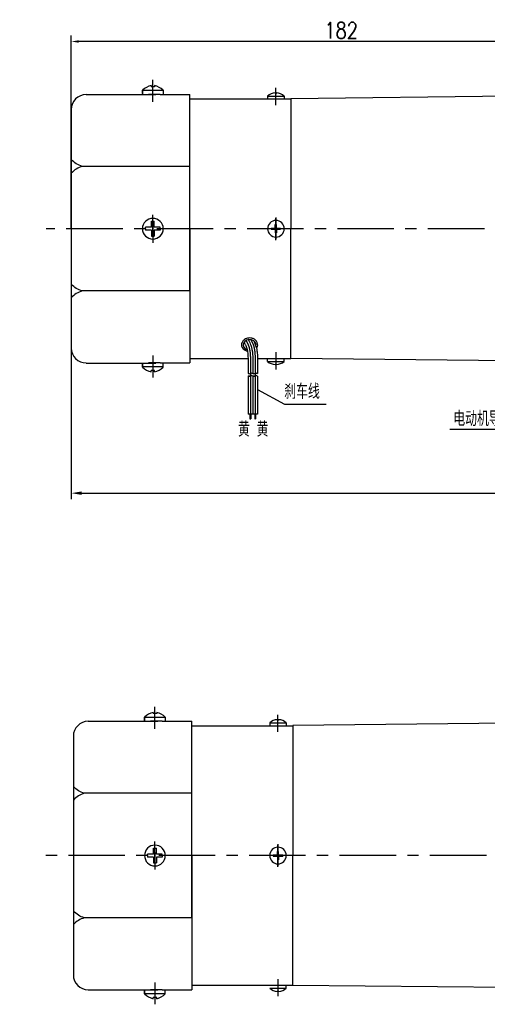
# Model space of a CAD drawing. Header units: inches. Extents: x 837 to 6223, y -2862 to 3098.
# Tile 30 of 139: x 4474 to 4631, y -2648 to -2316. Entities that reach past the tile are written whole.
import ezdxf

# ---------------------------------------------------------------- set-up
doc = ezdxf.new("R2010")
doc.units = ezdxf.units.IN
doc.header["$LTSCALE"] = 10
doc.header["$MEASUREMENT"] = 0
doc.linetypes.add('CENTER', pattern=[10.16, 6.35, -1.27, 1.27, -1.27])
for name, color, linetype in [('1轮廓实线层', 7, 'Continuous'), ('2细线层', 4, 'Continuous'), ('3中心线层', 1, 'CENTER'), ('5剖面线层', 2, 'Continuous'), ('6文字层', 3, 'Continuous'), ('7标注层', 4, 'Continuous')]:
    doc.layers.add(name, color=color, linetype=linetype)
doc.styles.add('PC_TEXTSTYLE', font='isocp.shx', dxfattribs={"width": 0.8, "bigfont": 'HZFS.SHX'})
doc.styles.add('TH_GBDIM', font='romans.shx', dxfattribs={"width": 0.8, "bigfont": 'gbcbig.shx'})
doc.dimstyles.new('TH_GBDIM', dxfattribs={"dimtxt": 3.5, "dimasz": 2.5, "dimexe": 2, "dimexo": 0, "dimgap": 1, "dimtad": 1, "dimdec": 4, "dimdsep": 46, "dimtxsty": 'TH_GBDIM', "dimcen": 0.09, "dimclrd": 4, "dimclre": 4, "dimclrt": 3, "dimadec": 0, "dimazin": 0, "dimtfac": 1, "dimtdec": 4, "dimtmove": 0, "dimatfit": 3, "dimfxl": 1, "dimtzin": 0, "dimarcsym": 0})
pattern_1 = [(45, (4427.488, -2568.2945), (1.197356, -1.197356), [])]
pattern_2 = [(45, (4425.888, -2568.2945), (1.197356, -1.197356), [])]

# ---------------------------------------------------------------- blocks, each defined once
blk = doc.blocks.new('*D115')
at = {"layer": '7标注层', "color": 4, "lineweight": -2, "transparency": 16777216}
for p, q in [((4490.98, -2386.6), (4490.98, -2321.46)), ((4670.48, -2323.46), (4493.48, -2323.46)), ((4672.98, -2341.6), (4672.98, -2321.46))]:
    blk.add_line(p, q, dxfattribs=at)
at = {"layer": '7标注层', "color": 4, "transparency": 16777216}
for points in [[(4493.48, -2323.05), (4493.48, -2323.88), (4490.98, -2323.46)], [(4670.48, -2323.05), (4670.48, -2323.88), (4672.98, -2323.46)]]:
    blk.add_solid(points, dxfattribs=at)
at = {"layer": 'Defpoints', "color": 0, "transparency": 16777216}
for p in [(4490.98, -2323.46), (4672.98, -2341.6), (4490.98, -2386.6)]:
    blk.add_point(p, dxfattribs=at)
at = {"layer": '7标注层', "color": 3, "transparency": 16777216, "insert": (4581.98, -2319.71), "char_height": 5.5, "attachment_point": 5, "style": 'TH_GBDIM'}
blk.add_mtext('182', dxfattribs=at)
blk = doc.blocks.new('*D126')
at = {"layer": '7标注层', "color": 4, "lineweight": -2, "transparency": 16777216}
for p, q in [((4490.98, -2363.31), (4490.98, -2477.78)), ((4811.48, -2363.31), (4811.48, -2477.78)), ((4494.48, -2475.78), (4807.98, -2475.78))]:
    blk.add_line(p, q, dxfattribs=at)
at = {"layer": '7标注层', "color": 4, "transparency": 16777216}
for points in [[(4494.48, -2475.2), (4494.48, -2476.37), (4490.98, -2475.78)], [(4807.98, -2475.2), (4807.98, -2476.37), (4811.48, -2475.78)]]:
    blk.add_solid(points, dxfattribs=at)
at = {"layer": 'Defpoints', "color": 0, "transparency": 16777216}
for p in [(4490.98, -2363.31), (4811.48, -2363.31), (4811.48, -2475.78)]:
    blk.add_point(p, dxfattribs=at)
at = {"layer": '7标注层', "color": 3, "transparency": 16777216, "insert": (4651.23, -2471.53), "char_height": 5.5, "attachment_point": 5, "style": 'TH_GBDIM'}
blk.add_mtext('320.5', dxfattribs=at)

msp = doc.modelspace()

# ---------------------------------------------------------------- hatches: boundary and pattern name
at = {"layer": '5剖面线层'}
h = msp.add_hatch(dxfattribs=at)
h.set_pattern_fill('ANSI31', color=256, scale=0.533328, angle=90, style=0)
h.set_pattern_definition(pattern_2)
edge = h.paths.add_edge_path()
edge.add_spline(control_points=[(4551.3716, -2436.31082), (4551.23827, -2436.37748), (4550.97161, -2436.51081), (4550.70494, -2436.37748), (4550.57161, -2436.31082)], knot_values=[0, 0, 0, 0, 0.421632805, 0.84326561, 0.84326561, 0.84326561, 0.84326561], degree=3, periodic=0)
edge.add_spline(control_points=[(4550.57161, -2436.31082), (4550.70494, -2436.24415), (4550.97161, -2436.11082), (4551.23827, -2436.24415), (4551.3716, -2436.31082)], knot_values=[0, 0, 0, 0, 0.421632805, 0.84326561, 0.84326561, 0.84326561, 0.84326561], degree=3, periodic=0)
h = msp.add_hatch(dxfattribs=at)
h.set_pattern_fill('ANSI31', color=256, scale=0.533328, angle=90, style=0)
h.set_pattern_definition(pattern_2)
edge = h.paths.add_edge_path()
edge.add_spline(control_points=[(4551.3716, -2435.37749), (4551.50494, -2435.31083), (4551.7716, -2435.17749), (4552.03826, -2435.31083), (4552.1716, -2435.37749)], knot_values=[0, 0, 0, 0, 0.421632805, 0.84326561, 0.84326561, 0.84326561, 0.84326561], degree=3, periodic=0)
edge.add_spline(control_points=[(4552.1716, -2435.37749), (4552.03826, -2435.44416), (4551.7716, -2435.57749), (4551.50494, -2435.44416), (4551.3716, -2435.37749)], knot_values=[0, 0, 0, 0, 0.421632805, 0.84326561, 0.84326561, 0.84326561, 0.84326561], degree=3, periodic=0)
h = msp.add_hatch(dxfattribs=at)
h.set_pattern_fill('ANSI31', color=256, scale=0.533328, angle=90, style=0)
h.set_pattern_definition(pattern_1)
edge = h.paths.add_edge_path()
edge.add_spline(control_points=[(4552.97159, -2436.31082), (4552.83826, -2436.37748), (4552.57159, -2436.51081), (4552.30493, -2436.37748), (4552.1716, -2436.31082)], knot_values=[0, 0, 0, 0, 0.421632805, 0.84326561, 0.84326561, 0.84326561, 0.84326561], degree=3, periodic=0)
edge.add_spline(control_points=[(4552.1716, -2436.31082), (4552.30493, -2436.24415), (4552.57159, -2436.11082), (4552.83826, -2436.24415), (4552.97159, -2436.31082)], knot_values=[0, 0, 0, 0, 0.421632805, 0.84326561, 0.84326561, 0.84326561, 0.84326561], degree=3, periodic=0)
h = msp.add_hatch(dxfattribs=at)
h.set_pattern_fill('ANSI31', color=256, scale=0.533328, angle=90, style=0)
h.set_pattern_definition(pattern_1)
edge = h.paths.add_edge_path()
edge.add_spline(control_points=[(4552.97159, -2435.37749), (4553.10492, -2435.31083), (4553.37158, -2435.17749), (4553.63825, -2435.31083), (4553.77158, -2435.37749)], knot_values=[0, 0, 0, 0, 0.421632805, 0.84326561, 0.84326561, 0.84326561, 0.84326561], degree=3, periodic=0)
edge.add_spline(control_points=[(4553.77158, -2435.37749), (4553.63825, -2435.44416), (4553.37158, -2435.57749), (4553.10492, -2435.44416), (4552.97159, -2435.37749)], knot_values=[0, 0, 0, 0, 0.421632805, 0.84326561, 0.84326561, 0.84326561, 0.84326561], degree=3, periodic=0)

# ---------------------------------------------------------------- linework, layer by layer
for p, q in [((4514.97871, -2341.03482), (4514.97871, -2339.90223)), ((4514.97871, -2339.90223), (4514.97871, -2341.33758)), ((4521.97871, -2339.99663), (4514.97871, -2339.99663)), ((4517.87871, -2338.30938), (4517.87871, -2338.73758)), ((4519.07871, -2338.73758), (4517.87871, -2338.73758)), ((4519.07871, -2338.30938), (4519.07871, -2338.73758)), ((4521.97871, -2339.90223), (4521.97871, -2341.33758)), ((4559.77871, -2340.78204), (4559.77871, -2340.94368)), ((4559.77871, -2340.94368), (4560.17871, -2340.94368)), ((4560.17871, -2340.78204), (4560.17871, -2340.94368)), ((4530.97871, -2342.84595), (4538.89068, -2342.84595)), ((4530.97871, -2342.84595), (4564.97871, -2342.84595)), ((4557.17871, -2341.84595), (4557.17871, -2342.84595)), ((4557.17871, -2341.84595), (4562.77871, -2341.84595)), ((4562.77871, -2341.84595), (4562.77871, -2342.84595)), ((4664.97871, -2341.59895), (4564.97871, -2342.79595)), ((4564.97871, -2342.79595), (4564.97871, -2342.84595)), ((4564.97871, -2342.84595), (4564.97871, -2386.59595)), ((4558.40088, -2386.39595), (4559.77871, -2386.39595)), ((4558.40088, -2386.59595), (4558.40088, -2386.39595)), ((4558.40088, -2386.59595), (4558.40088, -2386.79595)), ((4558.40088, -2386.79595), (4559.77871, -2386.79595)), ((4559.77871, -2386.39595), (4559.77871, -2385.19595)), ((4559.77871, -2385.19595), (4560.17871, -2385.19595)), ((4559.77871, -2386.79595), (4559.77871, -2387.99595)), ((4560.17871, -2386.39595), (4560.17871, -2385.19595)), ((4560.17871, -2386.39595), (4561.55654, -2386.39595)), ((4560.17871, -2386.79595), (4561.55654, -2386.79595)), ((4560.17871, -2386.79595), (4560.17871, -2387.99595)), ((4561.55654, -2386.59595), (4561.55654, -2386.39595)), ((4561.55654, -2386.59595), (4561.55654, -2386.79595)), ((4564.97871, -2430.34595), (4564.97871, -2386.59595)), ((4559.77871, -2387.99595), (4560.17871, -2387.99595)), ((4530.97871, -2430.34595), (4538.89068, -2430.34595)), ((4530.97871, -2430.34595), (4550.57263, -2430.34595)), ((4553.773, -2430.31377), (4564.97871, -2430.34595)), ((4553.77348, -2430.34595), (4557.17871, -2430.34595)), ((4557.17871, -2431.34595), (4557.17871, -2430.34595)), ((4562.77871, -2431.34595), (4562.77871, -2430.34595)), ((4564.97871, -2430.39595), (4564.97871, -2430.34595)), ((4653.62391, -2431.31761), (4564.97871, -2430.39595)), ((4514.97871, -2433.28968), (4514.97871, -2431.85433)), ((4514.97871, -2432.15709), (4514.97871, -2433.28968)), ((4521.97871, -2433.19528), (4514.97871, -2433.19528)), ((4521.97871, -2433.28968), (4521.97871, -2431.85433)), ((4557.17871, -2431.34595), (4562.77871, -2431.34595)), ((4559.77871, -2432.40987), (4559.77871, -2432.24823)), ((4559.77871, -2432.24823), (4560.17871, -2432.24823)), ((4560.17871, -2432.40987), (4560.17871, -2432.24823)), ((4519.07871, -2434.45433), (4517.87871, -2434.45433)), ((4517.87871, -2434.88253), (4517.87871, -2434.45433)), ((4519.07871, -2434.88253), (4519.07871, -2434.45433)), ((4518.57945, -2549.69867), (4518.57945, -2550.12687)), ((4519.77945, -2550.12687), (4518.57945, -2550.12687)), ((4519.77945, -2549.69867), (4519.77945, -2550.12687)), ((4515.67945, -2552.42411), (4515.67945, -2551.29152)), ((4515.67945, -2551.29152), (4515.67945, -2552.72687)), ((4522.67945, -2551.38593), (4515.67945, -2551.38593)), ((4522.67945, -2551.29152), (4522.67945, -2552.72687)), ((4557.87945, -2553.23525), (4557.87945, -2554.23525)), ((4557.87945, -2553.23525), (4563.47945, -2553.23525)), ((4560.47945, -2552.17133), (4560.47945, -2552.33297)), ((4560.47945, -2552.33297), (4560.87945, -2552.33297)), ((4560.87945, -2552.17133), (4560.87945, -2552.33297)), ((4563.47945, -2553.23525), (4563.47945, -2554.23525)), ((4665.67945, -2552.98824), (4565.67945, -2554.18525)), ((4531.67945, -2554.23525), (4539.59142, -2554.23525)), ((4531.67945, -2554.23525), (4565.67945, -2554.23525)), ((4565.67945, -2554.18525), (4565.67945, -2554.23525)), ((4565.67945, -2554.23525), (4565.67945, -2597.98525)), ((4560.47945, -2597.78525), (4560.47945, -2596.58525)), ((4560.47945, -2596.58525), (4560.87945, -2596.58525)), ((4560.87945, -2597.78525), (4560.87945, -2596.58525)), ((4559.10162, -2597.78525), (4560.47945, -2597.78525)), ((4559.10162, -2597.98525), (4559.10162, -2597.78525)), ((4559.10162, -2597.98525), (4559.10162, -2598.18525)), ((4559.10162, -2598.18525), (4560.47945, -2598.18525)), ((4560.47945, -2598.18525), (4560.47945, -2599.38525)), ((4560.47945, -2599.38525), (4560.87945, -2599.38525)), ((4560.87945, -2597.78525), (4562.25728, -2597.78525)), ((4560.87945, -2598.18525), (4562.25728, -2598.18525)), ((4560.87945, -2598.18525), (4560.87945, -2599.38525)), ((4562.25728, -2597.98525), (4562.25728, -2597.78525)), ((4562.25728, -2597.98525), (4562.25728, -2598.18525)), ((4565.67945, -2641.73525), (4565.67945, -2597.98525)), ((4531.67945, -2641.73525), (4539.59142, -2641.73525)), ((4531.67945, -2641.73525), (4560.67945, -2641.73525)), ((4554.47375, -2641.70307), (4565.67945, -2641.73525)), ((4557.87945, -2642.73525), (4563.47945, -2642.73525)), ((4563.47945, -2642.73525), (4563.47945, -2641.73525)), ((4565.67945, -2641.78525), (4565.67945, -2641.73525)), ((4665.67945, -2642.82496), (4565.67945, -2641.78525)), ((4515.67945, -2644.67897), (4515.67945, -2643.24363)), ((4515.67945, -2643.54638), (4515.67945, -2644.67897)), ((4522.67945, -2644.58457), (4515.67945, -2644.58457)), ((4519.77945, -2645.84363), (4518.57945, -2645.84363)), ((4518.57945, -2646.27182), (4518.57945, -2645.84363)), ((4519.77945, -2646.27182), (4519.77945, -2645.84363)), ((4522.67945, -2644.67897), (4522.67945, -2643.24363)), ((4560.47945, -2643.79916), (4560.47945, -2643.63752)), ((4560.47945, -2643.63752), (4560.87945, -2643.63752)), ((4560.87945, -2643.79916), (4560.87945, -2643.63752))]:
    msp.add_line(p, q)
at = {"color": 4}
for p, q in [((4562.8911, -2445.72875), (4576.91883, -2445.72875)), ((4639.94104, -2454.26185), (4618.65652, -2454.26185))]:
    msp.add_line(p, q, dxfattribs=at)
for centre, radius, start, end in [((4519.4386, -2344.58572), 6.46728, 103.957243, 133.5991462), ((4517.51882, -2344.58572), 6.46728, 46.4008538, 76.042757), ((4559.97871, -2344.97971), 4.20243, 92.7278248, 131.7807179), ((4559.97871, -2344.97971), 4.20243, 48.2192821, 87.2721752), ((4559.97871, -2386.59595), 2.8, 0, 180), ((4559.97871, -2386.59595), 2.8, 180, 0), ((4519.4386, -2428.60619), 6.46728, 226.4008538, 256.042757), ((4517.51882, -2428.60619), 6.46728, 283.957243, 313.5991462), ((4559.97871, -2428.2122), 4.20243, 228.2192821, 267.2721752), ((4559.97871, -2428.2122), 4.20243, 272.7278248, 311.7807179), ((4520.13934, -2555.97501), 6.46728, 103.957243, 133.5991462), ((4518.21956, -2555.97501), 6.46728, 46.4008538, 76.042757), ((4560.67945, -2556.369), 4.20243, 92.7278248, 131.7807179), ((4560.67945, -2556.369), 4.20243, 48.2192821, 87.2721752), ((4560.67945, -2597.98525), 2.8, 0, 180), ((4560.67945, -2597.98525), 2.8, 180, 0), ((4560.67945, -2639.6015), 4.20243, 228.2192821, 267.2721752), ((4560.67945, -2639.6015), 4.20243, 272.7278248, 311.7807179), ((4520.13934, -2639.99548), 6.46728, 226.4008538, 256.042757), ((4518.21956, -2639.99548), 6.46728, 283.957243, 313.5991462)]:
    msp.add_arc(centre, radius, start, end)
msp.add_ellipse((4551.11181, -2425.78149), major_axis=(2.20419, 0), ratio=0.821066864, start_param=-0.242446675, end_param=4.339955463)
msp.add_open_spline([(4553.42871, -2426.90125), (4553.68251, -2426.60247), (4553.73872, -2426.45987), (4553.85933, -2426.01379), (4553.871, -2425.69745), (4553.75263, -2425.08984), (4553.62333, -2424.79961), (4553.25552, -2424.29086), (4553.01768, -2424.07198), (4552.47342, -2423.72658), (4552.16702, -2423.59978), (4551.37743, -2423.4127), (4550.87765, -2423.41031), (4549.9381, -2423.62311), (4549.49832, -2423.83855), (4548.89692, -2424.36694), (4548.69225, -2424.63654), (4548.43794, -2425.20215), (4548.37429, -2425.49157), (4548.37429, -2425.78149), (4548.37429, -2425.98482), (4548.40531, -2426.18805), (4548.54123, -2426.62874), (4549.09253, -2427.53537), (4550.41281, -2428.05484)], degree=3, knots=[2.737905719, 2.737905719, 2.737905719, 2.737905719, 2.923131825, 2.923131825, 3.300211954, 3.300211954, 3.677292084, 3.677292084, 4.054372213, 4.054372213, 4.431452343, 4.431452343, 4.981541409, 4.981541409, 5.531630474, 5.531630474, 5.929523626, 5.929523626, 6.283185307, 6.283185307, 6.283185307, 6.53120978, 6.53120978, 6.843963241, 6.843963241, 6.843963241, 6.843963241])
at = {"layer": '1轮廓实线层'}
for p, q in [((4495.97871, -2341.27758), (4519.46577, -2341.27758)), ((4520.96577, -2341.33758), (4516.96577, -2341.33758)), ((4520.96577, -2341.33758), (4530.97871, -2341.33758)), ((4530.97871, -2386.59595), (4530.97871, -2341.33758)), ((4490.97871, -2346.35433), (4490.97871, -2426.85433)), ((4530.97871, -2365.59506), (4494.7025, -2365.59506)), ((4517.97871, -2386.09595), (4517.97871, -2384.09595)), ((4517.97871, -2384.09595), (4518.97871, -2384.09595)), ((4518.97871, -2386.09595), (4518.97871, -2384.09595)), ((4517.97871, -2386.09595), (4515.97871, -2386.09595)), ((4515.97871, -2386.59595), (4515.97871, -2386.09595)), ((4515.97871, -2386.59595), (4515.97871, -2387.09595)), ((4517.97871, -2387.09595), (4515.97871, -2387.09595)), ((4517.97871, -2387.09595), (4517.97871, -2389.09595)), ((4520.97871, -2386.09595), (4518.97871, -2386.09595)), ((4520.97871, -2387.09595), (4518.97871, -2387.09595)), ((4518.97871, -2387.09595), (4518.97871, -2389.09595)), ((4520.97871, -2386.59595), (4520.97871, -2386.09595)), ((4520.97871, -2386.59595), (4520.97871, -2387.09595)), ((4530.97871, -2386.59595), (4530.97871, -2431.85433)), ((4530.97871, -2407.59685), (4530.97871, -2386.59595)), ((4517.97871, -2389.09595), (4518.97871, -2389.09595)), ((4530.97871, -2407.59685), (4494.7025, -2407.59685)), ((4495.97871, -2431.91433), (4519.46577, -2431.91433)), ((4520.96577, -2431.85433), (4516.96577, -2431.85433)), ((4520.96577, -2431.85433), (4530.97871, -2431.85433)), ((4550.57161, -2432.07284), (4550.57161, -2435.37749)), ((4552.1716, -2432.07284), (4552.1716, -2435.37749)), ((4553.77158, -2432.07284), (4553.77158, -2435.37749)), ((4550.57161, -2436.31082), (4550.57161, -2449.17702)), ((4552.1716, -2436.31082), (4552.1716, -2449.17702)), ((4553.77158, -2436.31082), (4553.77158, -2449.17702)), ((4553.77158, -2449.17702), (4550.57161, -2449.17702)), ((4551.23454, -2449.17702), (4551.23454, -2450.68666)), ((4551.50121, -2449.17702), (4551.50121, -2450.68666)), ((4552.85242, -2449.17702), (4552.85242, -2450.68666)), ((4553.11908, -2449.17702), (4553.11908, -2450.68666)), ((4496.67945, -2552.66687), (4520.16651, -2552.66687)), ((4521.66651, -2552.72687), (4517.66651, -2552.72687)), ((4521.66651, -2552.72687), (4531.67945, -2552.72687)), ((4531.67945, -2597.98525), (4531.67945, -2552.72687)), ((4491.67945, -2557.74363), (4491.67945, -2638.24363)), ((4531.67945, -2576.98435), (4495.40324, -2576.98435)), ((4518.67945, -2597.48525), (4518.67945, -2595.48525)), ((4518.67945, -2595.48525), (4519.67945, -2595.48525)), ((4519.67945, -2597.48525), (4519.67945, -2595.48525)), ((4518.67945, -2597.48525), (4516.67945, -2597.48525)), ((4516.67945, -2597.98525), (4516.67945, -2597.48525)), ((4516.67945, -2597.98525), (4516.67945, -2598.48525)), ((4518.67945, -2598.48525), (4516.67945, -2598.48525)), ((4518.67945, -2598.48525), (4518.67945, -2600.48525)), ((4521.67945, -2597.48525), (4519.67945, -2597.48525)), ((4521.67945, -2598.48525), (4519.67945, -2598.48525)), ((4519.67945, -2598.48525), (4519.67945, -2600.48525)), ((4521.67945, -2597.98525), (4521.67945, -2597.48525)), ((4521.67945, -2597.98525), (4521.67945, -2598.48525)), ((4531.67945, -2597.98525), (4531.67945, -2643.24363)), ((4531.67945, -2618.98614), (4531.67945, -2597.98525)), ((4518.67945, -2600.48525), (4519.67945, -2600.48525)), ((4531.67945, -2618.98614), (4495.40324, -2618.98614)), ((4496.67945, -2643.30363), (4520.16651, -2643.30363)), ((4521.66651, -2643.24363), (4517.66651, -2643.24363)), ((4521.66651, -2643.24363), (4531.67945, -2643.24363))]:
    msp.add_line(p, q, dxfattribs=at)
for centre, radius, start, end in [((4495.97871, -2346.33758), 5, 90, 180), ((4518.47871, -2386.59595), 3.5, 0, 180), ((4518.47871, -2386.59595), 3.5, 180, 0), ((4495.97871, -2426.85433), 5, 180, 270), ((4496.67945, -2557.72687), 5, 90, 180), ((4519.17945, -2597.98525), 3.5, 0, 180), ((4519.17945, -2597.98525), 3.5, 180, 0), ((4496.67945, -2638.24363), 5, 180, 270)]:
    msp.add_arc(centre, radius, start, end, dxfattribs=at)
for points in [[(4494.7025, -2365.59506), (4492.67016, -2364.72721), (4490.97871, -2363.3094)], [(4494.7025, -2365.59506), (4492.67016, -2366.46291), (4490.97871, -2367.88072)], [(4494.7025, -2407.59685), (4492.67016, -2406.729), (4490.97871, -2405.31119)], [(4494.7025, -2407.59685), (4492.67016, -2408.4647), (4490.97871, -2409.88251)], [(4550.57161, -2435.37749), (4550.97161, -2435.51082), (4551.3716, -2435.37749)], [(4550.57161, -2436.31082), (4550.97161, -2436.17748), (4551.3716, -2436.31082)], [(4551.3716, -2436.31082), (4550.97161, -2436.44415), (4550.57161, -2436.31082)], [(4551.3716, -2435.37749), (4551.7716, -2435.24416), (4552.1716, -2435.37749)], [(4552.1716, -2435.37749), (4551.7716, -2435.51082), (4551.3716, -2435.37749)], [(4552.1716, -2436.31082), (4551.7716, -2436.17748), (4551.3716, -2436.31082)], [(4552.1716, -2435.37749), (4552.57159, -2435.51082), (4552.97159, -2435.37749)], [(4552.1716, -2436.31082), (4552.57159, -2436.17748), (4552.97159, -2436.31082)], [(4552.97159, -2436.31082), (4552.57159, -2436.44415), (4552.1716, -2436.31082)], [(4552.97159, -2435.37749), (4553.37158, -2435.24416), (4553.77158, -2435.37749)], [(4553.77158, -2435.37749), (4553.37158, -2435.51082), (4552.97159, -2435.37749)], [(4553.77158, -2436.31082), (4553.37158, -2436.17748), (4552.97159, -2436.31082)], [(4495.40324, -2576.98435), (4493.3709, -2576.11651), (4491.67945, -2574.69869)], [(4495.40324, -2576.98435), (4493.3709, -2577.8522), (4491.67945, -2579.27001)], [(4495.40324, -2618.98614), (4493.3709, -2618.11829), (4491.67945, -2616.70048)], [(4495.40324, -2618.98614), (4493.3709, -2619.85399), (4491.67945, -2621.2718)]]:
    msp.add_spline(points, degree=3, dxfattribs=at)
for points, knots in [([(4549.21867, -2424.85457), (4549.33217, -2424.98471), (4549.3855, -2425.07649), (4549.59561, -2425.45029), (4549.73615, -2425.72975), (4549.9518, -2426.22893), (4550.0333, -2426.44698), (4550.17689, -2426.90217), (4550.23868, -2427.13774), (4550.39726, -2427.86848), (4550.46698, -2428.38791), (4550.55411, -2429.48079), (4550.57152, -2430.0539), (4550.5798, -2431.10662), (4550.57581, -2431.5785), (4550.57167, -2432.05906)], [5.984187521, 5.984187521, 5.984187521, 5.984187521, 6.666441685, 6.666441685, 8.771804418, 8.771804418, 10.455411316, 10.455411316, 12.139018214, 12.139018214, 15.506232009, 15.506232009, 18.873445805, 18.873445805, 21.488617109, 21.488617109, 21.488617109, 21.488617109]), ([(4550.62304, -2424.01676), (4551.05343, -2424.76693), (4552.21413, -2427.1349), (4552.19024, -2429.90801), (4552.1716, -2432.07284)], [6.397684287, 6.397684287, 6.397684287, 6.397684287, 9.707911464, 21.488617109, 21.488617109, 21.488617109, 21.488617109]), ([(4552.43783, -2424.33583), (4553.36855, -2425.97413), (4553.62772, -2427.90244), (4553.78813, -2429.55571), (4553.78272, -2430.72957), (4553.77283, -2431.93498), (4553.77217, -2432.01091), (4553.77152, -2432.08662)], [12.597606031, 12.597606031, 12.597606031, 12.597606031, 14.965411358, 14.965411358, 21.076594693, 21.076594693, 21.488617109, 21.488617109, 21.488617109, 21.488617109])]:
    msp.add_open_spline(points, degree=3, knots=knots, dxfattribs=at)
at = {"layer": '2细线层'}
for points in [[(4551.23454, -2450.68666), (4551.3613, -2450.6592), (4551.47817, -2450.71278), (4551.50121, -2450.68666)], [(4552.85242, -2450.68666), (4552.97917, -2450.65921), (4553.09605, -2450.71278), (4553.11908, -2450.68666)]]:
    msp.add_spline(points, degree=3, dxfattribs=at)
at = {"layer": '3中心线层'}
for p, q in [((4518.47871, -2343.82904), (4518.47871, -2336.4235)), ((4559.97871, -2344.91073), (4559.97871, -2339.13725)), ((4518.47871, -2387.64885), (4518.47871, -2381.86765)), ((4559.97871, -2382.78705), (4559.97871, -2387.25033)), ((4559.97871, -2387.54716), (4559.97871, -2383.02167)), ((4518.47871, -2385.54306), (4518.47871, -2391.32426)), ((4559.97871, -2385.64475), (4559.97871, -2390.17024)), ((4559.97871, -2390.40486), (4559.97871, -2385.94158)), ((4518.47871, -2429.36287), (4518.47871, -2436.76841)), ((4559.97871, -2428.28118), (4559.97871, -2434.05466)), ((4551.3716, -2432.07284), (4551.3716, -2435.37749)), ((4552.97159, -2432.07284), (4552.97159, -2435.37749)), ((4551.3716, -2435.37749), (4551.3716, -2449.17702)), ((4552.97159, -2435.37749), (4552.97159, -2449.17702)), ((4519.17945, -2555.21833), (4519.17945, -2547.81279)), ((4560.67945, -2556.30002), (4560.67945, -2550.52654)), ((4519.17945, -2599.03814), (4519.17945, -2593.25694)), ((4560.67945, -2594.17634), (4560.67945, -2598.63962)), ((4560.67945, -2598.93645), (4560.67945, -2594.41096)), ((4519.17945, -2596.93235), (4519.17945, -2602.71355)), ((4560.67945, -2597.03405), (4560.67945, -2601.55953)), ((4560.67945, -2601.79416), (4560.67945, -2597.33087)), ((4560.67945, -2639.67047), (4560.67945, -2645.44395)), ((4519.17945, -2640.75216), (4519.17945, -2648.1577))]:
    msp.add_line(p, q, dxfattribs=at)
at = {"layer": '3中心线层', "ltscale": 0.3}
for p, q in [((4630.26496, -2386.59595), (4482.55194, -2386.59595)), ((4630.96571, -2597.98525), (4478.59717, -2597.98525))]:
    msp.add_line(p, q, dxfattribs=at)
at = {"layer": '3中心线层'}
for points, knots in [([(4549.85499, -2424.29473), (4550.07444, -2424.66484), (4550.21096, -2424.90711), (4550.52879, -2425.5279), (4550.69149, -2425.90531), (4550.88935, -2426.49304), (4550.94761, -2426.69277), (4551.05139, -2427.10207), (4551.09656, -2427.31064), (4551.23861, -2428.07976), (4551.30014, -2428.6627), (4551.37044, -2429.86287), (4551.37885, -2430.47993), (4551.37726, -2431.42559), (4551.3744, -2431.74477), (4551.37163, -2432.06595)], [5.846938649, 5.846938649, 5.846938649, 5.846938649, 7.531590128, 7.531590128, 10.145881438, 10.145881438, 11.468391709, 11.468391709, 12.79090198, 12.79090198, 16.266982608, 16.266982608, 19.743063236, 19.743063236, 21.488617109, 21.488617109, 21.488617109, 21.488617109]), ([(4551.48317, -2423.99758), (4551.8872, -2424.66233), (4552.05667, -2425.02746), (4552.28295, -2425.61485), (4552.3561, -2425.82717), (4552.48605, -2426.25322), (4552.54344, -2426.4677), (4552.69564, -2427.11444), (4552.77048, -2427.54978), (4552.94283, -2428.91469), (4552.9735, -2429.85136), (4552.97923, -2431.21522), (4552.97527, -2431.64941), (4552.97156, -2432.07973)], [7.304081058, 7.304081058, 7.304081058, 7.304081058, 9.438937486, 9.438937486, 10.617029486, 10.617029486, 11.795121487, 11.795121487, 14.151305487, 14.151305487, 19.146851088, 19.146851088, 21.488617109, 21.488617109, 21.488617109, 21.488617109])]:
    msp.add_open_spline(points, degree=3, knots=knots, dxfattribs=at)
at = {"layer": '7标注层'}
msp.add_lwpolyline([(4553.77158, -2440.81466), (4562.8911, -2445.72875)], dxfattribs=at)

# ---------------------------------------------------------------- texts
at = {"layer": '6文字层', "insert": (4318.39049, -2430.70066), "char_height": 8.100556, "width": 140.9134884, "attachment_point": 1, "style": 'PC_TEXTSTYLE'}
msp.add_mtext('{\\C3;输出转矩N.m(允许最大输出扭矩20N.m)}', dxfattribs=at)
at = {"layer": '6文字层', "color": 7, "char_height": 5, "style": 'PC_TEXTSTYLE'}
for s, insert, width, attachment_point in [('{\\C3;刹车线}', (4562.78922, -2438.9819), 15.5207516, 1), ('{\\C3;电动机导线}', (4639.78193, -2448.17171), 23.2813602, 3), ('{\\C3;黄 黄}', (4547.17035, -2451.7082), 12.1549843, 1)]:
    msp.add_mtext(s, dxfattribs=dict(at, insert=insert, width=width, attachment_point=attachment_point))

# ---------------------------------------------------------------- dimensions: what is measured, and where the dimension line sits
at = {"layer": '7标注层'}
dim = msp.add_linear_dim(base=(4490.97871, -2323.46454), p1=(4672.97871, -2341.59595), p2=(4490.97871, -2386.60433), angle=180, dimstyle='TH_GBDIM', override={"dimtxt": 5.5, "dimasz": 2.5, "dimgap": 1, "dimtad": 1, "dimjust": 0, "dimdec": 0, "dimlfac": 1, "dimse1": 0, "dimse2": 0, "dimsd1": 0, "dimsd2": 0, "dimadec": 0}, dxfattribs=at)
dim.commit()
dim.dimension.update_dxf_attribs({"geometry": '*D115', "text_midpoint": (4581.97871, -2323.46454), "dimtype": 160})
dim = msp.add_linear_dim(base=(4811.47871, -2475.7834), p1=(4490.97871, -2363.3094), p2=(4811.47871, -2363.3094), dimstyle='TH_GBDIM', override={"dimtxt": 5.5, "dimasz": 3.5, "dimgap": 1.5, "dimtad": 1, "dimjust": 0, "dimdec": 1, "dimlfac": 1, "dimse1": 0, "dimse2": 0, "dimsd1": 0, "dimsd2": 0, "dimadec": 1}, dxfattribs=at)
dim.commit()
dim.dimension.update_dxf_attribs({"geometry": '*D126', "text_midpoint": (4651.22871, -2475.7834), "dimtype": 160})

doc.saveas('drawing.dxf')
